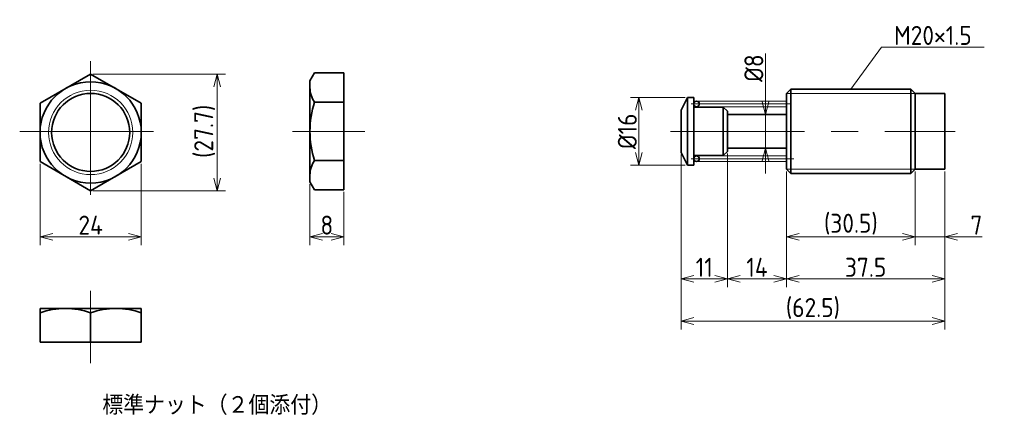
# Model space of a CAD drawing. Header units: millimetres. Extents: x 83 to 317, y 107 to 201.
import ezdxf

# ---------------------------------------------------------------- set-up
doc = ezdxf.new("R2010")
doc.units = ezdxf.units.MM
doc.linetypes.add('CENTER', pattern=[50.8, 31.75, -6.35, 6.35, -6.35])
doc.linetypes.add('PHANTOM', pattern=[63.5, 31.75, -6.35, 6.35, -6.35, 6.35, -6.35])
doc.layers.get('0').update_dxf_attribs({"plot": 0})
doc.layers.add('図形', color=7, linetype='Continuous', lineweight=35)
doc.layers.add('寸法・文字', color=3, linetype='Continuous', lineweight=18)
doc.layers.get('0').off()
doc.styles.add('Dimension', font='isocp.shx', dxfattribs={"bigfont": 'bigfont.shx'})
doc.dimstyles.new('DXF用', dxfattribs={"dimtxt": 4.5, "dimasz": 3, "dimexe": 2, "dimexo": 0.5, "dimgap": 0.5, "dimtad": 1, "dimdec": 3, "dimdsep": 46, "dimtxsty": 'Dimension', "dimblk": 'OPEN30', "dimcen": 2.5, "dimclrd": 3, "dimclre": 3, "dimclrt": 3, "dimazin": 2, "dimtfac": 1, "dimtdec": 3, "dimtmove": 0, "dimatfit": 3, "dimldrblk": 'OPEN30', "dimfxl": 1, "dimlwd": 18, "dimlwe": 18, "dimarcsym": 0})
doc.dimstyles.new('DXF用-2', dxfattribs={"dimtxt": 4.5, "dimasz": 3, "dimexe": 2, "dimexo": 0.5, "dimgap": 0.5, "dimtad": 1, "dimdec": 3, "dimdsep": 46, "dimtxsty": 'Dimension', "dimblk": 'OPEN30', "dimcen": 2.5, "dimclrd": 3, "dimclre": 3, "dimclrt": 3, "dimazin": 2, "dimtfac": 1, "dimtdec": 3, "dimtmove": 0, "dimatfit": 1, "dimldrblk": 'OPEN30', "dimfxl": 1, "dimlwd": 18, "dimlwe": 18, "dimarcsym": 0})

# ---------------------------------------------------------------- blocks, each defined once
blk = doc.blocks.new('_Open30')
at = {"color": 0, "linetype": 'ByBlock', "lineweight": -2}
for p, q in [((-1, 0.268), (0, 0)), ((0, 0), (-1, -0.268)), ((0, 0), (-1, 0))]:
    blk.add_line(p, q, dxfattribs=at)
blk = doc.blocks.new('*D8')
at = {"layer": 'Defpoints', "color": 0}
for p in [(88, 167.81), (112, 167.81), (112, 150)]:
    blk.add_point(p, dxfattribs=at)
at = {"layer": '寸法・文字', "color": 3, "lineweight": 18}
for p, q in [((88, 167.31), (88, 148)), ((112, 167.31), (112, 148)), ((91, 150), (109, 150))]:
    blk.add_line(p, q, dxfattribs=at)
at = {"layer": '寸法・文字', "color": 3, "lineweight": 18, "xscale": 3, "yscale": 3, "zscale": 3, "rotation": 180}
blk.add_blockref('_Open30', (88, 150), dxfattribs=at)
at = {"layer": '寸法・文字', "color": 3, "lineweight": 18, "xscale": 3, "yscale": 3, "zscale": 3}
blk.add_blockref('_Open30', (112, 150), dxfattribs=at)
at = {"layer": '寸法・文字', "color": 3, "insert": (100, 152.75), "char_height": 4.5, "attachment_point": 5, "style": 'Dimension'}
blk.add_mtext('24', dxfattribs=at)
blk = doc.blocks.new('*D9')
at = {"layer": 'Defpoints', "color": 0}
for p in [(100, 188.59), (100, 160.88), (130, 160.88)]:
    blk.add_point(p, dxfattribs=at)
at = {"layer": '寸法・文字', "color": 3, "lineweight": 18}
for p, q in [((100.5, 188.59), (132, 188.59)), ((130, 185.59), (130, 163.88)), ((100.5, 160.88), (132, 160.88))]:
    blk.add_line(p, q, dxfattribs=at)
at = {"layer": '寸法・文字', "color": 3, "lineweight": 18, "xscale": 3, "yscale": 3, "zscale": 3}
for p, rotation in [((130, 188.59), 90), ((130, 160.88), 270)]:
    blk.add_blockref('_Open30', p, dxfattribs=dict(at, rotation=rotation))
at = {"layer": '寸法・文字', "color": 3, "insert": (127.03, 175), "char_height": 4.5, "attachment_point": 5, "rotation": 90, "style": 'Dimension'}
blk.add_mtext('(27.7)', dxfattribs=at)
blk = doc.blocks.new('*D10')
at = {"layer": 'Defpoints', "color": 0}
for p in [(152, 163), (160, 161.14), (160, 150)]:
    blk.add_point(p, dxfattribs=at)
at = {"layer": '寸法・文字', "color": 3, "lineweight": 18}
for p, q in [((152, 162.5), (152, 148)), ((160, 160.64), (160, 148)), ((155, 150), (157, 150))]:
    blk.add_line(p, q, dxfattribs=at)
at = {"layer": '寸法・文字', "color": 3, "lineweight": 18, "xscale": 3, "yscale": 3, "zscale": 3, "rotation": 180}
blk.add_blockref('_Open30', (152, 150), dxfattribs=at)
at = {"layer": '寸法・文字', "color": 3, "lineweight": 18, "xscale": 3, "yscale": 3, "zscale": 3}
blk.add_blockref('_Open30', (160, 150), dxfattribs=at)
at = {"layer": '寸法・文字', "color": 3, "insert": (156, 152.75), "char_height": 4.5, "attachment_point": 5, "style": 'Dimension'}
blk.add_mtext('8', dxfattribs=at)
blk = doc.blocks.new('*D18')
at = {"layer": 'Defpoints', "color": 0}
for p in [(295.5, 166), (302.5, 166), (295.5, 150)]:
    blk.add_point(p, dxfattribs=at)
at = {"layer": '寸法・文字', "color": 3, "lineweight": 18}
for p, q in [((295.5, 165.5), (295.5, 148)), ((302.5, 165.5), (302.5, 148)), ((292.5, 150), (289.5, 150)), ((295.5, 150), (302.5, 150)), ((305.5, 150), (311.4, 150))]:
    blk.add_line(p, q, dxfattribs=at)
at = {"layer": '寸法・文字', "color": 3, "lineweight": 18, "xscale": 3, "yscale": 3, "zscale": 3}
blk.add_blockref('_Open30', (295.5, 150), dxfattribs=at)
at = {"layer": '寸法・文字', "color": 3, "lineweight": 18, "xscale": 3, "yscale": 3, "zscale": 3, "rotation": 180}
blk.add_blockref('_Open30', (302.5, 150), dxfattribs=at)
at = {"layer": '寸法・文字', "color": 3, "insert": (310, 152.75), "char_height": 4.5, "attachment_point": 5, "style": 'Dimension'}
blk.add_mtext('7', dxfattribs=at)
blk = doc.blocks.new('*D19')
at = {"layer": 'Defpoints', "color": 0}
for p in [(265, 166), (295.5, 166), (265, 150)]:
    blk.add_point(p, dxfattribs=at)
at = {"layer": '寸法・文字', "color": 3, "lineweight": 18}
for p, q in [((265, 165.5), (265, 148)), ((295.5, 165.5), (295.5, 148)), ((292.5, 150), (268, 150))]:
    blk.add_line(p, q, dxfattribs=at)
at = {"layer": '寸法・文字', "color": 3, "lineweight": 18, "xscale": 3, "yscale": 3, "zscale": 3, "rotation": 180}
blk.add_blockref('_Open30', (265, 150), dxfattribs=at)
at = {"layer": '寸法・文字', "color": 3, "lineweight": 18, "xscale": 3, "yscale": 3, "zscale": 3}
blk.add_blockref('_Open30', (295.5, 150), dxfattribs=at)
at = {"layer": '寸法・文字', "color": 3, "insert": (280.25, 152.975), "char_height": 4.5, "attachment_point": 5, "style": 'Dimension'}
blk.add_mtext('(30.5)', dxfattribs=at)
blk = doc.blocks.new('*D20')
at = {"layer": 'Defpoints', "color": 0}
for p in [(265, 166), (302.5, 166), (265, 140)]:
    blk.add_point(p, dxfattribs=at)
at = {"layer": '寸法・文字', "color": 3, "lineweight": 18}
for p, q in [((265, 165.5), (265, 138)), ((302.5, 165.5), (302.5, 138)), ((299.5, 140), (268, 140))]:
    blk.add_line(p, q, dxfattribs=at)
at = {"layer": '寸法・文字', "color": 3, "lineweight": 18, "xscale": 3, "yscale": 3, "zscale": 3, "rotation": 180}
blk.add_blockref('_Open30', (265, 140), dxfattribs=at)
at = {"layer": '寸法・文字', "color": 3, "lineweight": 18, "xscale": 3, "yscale": 3, "zscale": 3}
blk.add_blockref('_Open30', (302.5, 140), dxfattribs=at)
at = {"layer": '寸法・文字', "color": 3, "insert": (283.75, 142.75), "char_height": 4.5, "attachment_point": 5, "style": 'Dimension'}
blk.add_mtext('37.5', dxfattribs=at)
blk = doc.blocks.new('*D21')
at = {"layer": 'Defpoints', "color": 0}
for p in [(251, 170.25), (265, 166), (251, 140)]:
    blk.add_point(p, dxfattribs=at)
at = {"layer": '寸法・文字', "color": 3, "lineweight": 18}
for p, q in [((251, 169.75), (251, 138)), ((265, 165.5), (265, 138)), ((262, 140), (254, 140))]:
    blk.add_line(p, q, dxfattribs=at)
at = {"layer": '寸法・文字', "color": 3, "lineweight": 18, "xscale": 3, "yscale": 3, "zscale": 3, "rotation": 180}
blk.add_blockref('_Open30', (251, 140), dxfattribs=at)
at = {"layer": '寸法・文字', "color": 3, "lineweight": 18, "xscale": 3, "yscale": 3, "zscale": 3}
blk.add_blockref('_Open30', (265, 140), dxfattribs=at)
at = {"layer": '寸法・文字', "color": 3, "insert": (258, 142.75), "char_height": 4.5, "attachment_point": 5, "style": 'Dimension'}
blk.add_mtext('14', dxfattribs=at)
blk = doc.blocks.new('*D22')
at = {"layer": 'Defpoints', "color": 0}
for p in [(240, 170), (251, 170.25), (240, 140)]:
    blk.add_point(p, dxfattribs=at)
at = {"layer": '寸法・文字', "color": 3, "lineweight": 18}
for p, q in [((240, 169.5), (240, 138)), ((251, 169.75), (251, 138)), ((248, 140), (243, 140))]:
    blk.add_line(p, q, dxfattribs=at)
at = {"layer": '寸法・文字', "color": 3, "lineweight": 18, "xscale": 3, "yscale": 3, "zscale": 3, "rotation": 180}
blk.add_blockref('_Open30', (240, 140), dxfattribs=at)
at = {"layer": '寸法・文字', "color": 3, "lineweight": 18, "xscale": 3, "yscale": 3, "zscale": 3}
blk.add_blockref('_Open30', (251, 140), dxfattribs=at)
at = {"layer": '寸法・文字', "color": 3, "insert": (245.5, 142.75), "char_height": 4.5, "attachment_point": 5, "style": 'Dimension'}
blk.add_mtext('11', dxfattribs=at)
blk = doc.blocks.new('*D23')
at = {"layer": 'Defpoints', "color": 0}
for p in [(240, 170), (302.5, 166), (302.5, 130)]:
    blk.add_point(p, dxfattribs=at)
at = {"layer": '寸法・文字', "color": 3, "lineweight": 18}
for p, q in [((240, 169.5), (240, 128)), ((302.5, 165.5), (302.5, 128)), ((243, 130), (299.5, 130))]:
    blk.add_line(p, q, dxfattribs=at)
at = {"layer": '寸法・文字', "color": 3, "lineweight": 18, "xscale": 3, "yscale": 3, "zscale": 3, "rotation": 180}
blk.add_blockref('_Open30', (240, 130), dxfattribs=at)
at = {"layer": '寸法・文字', "color": 3, "lineweight": 18, "xscale": 3, "yscale": 3, "zscale": 3}
blk.add_blockref('_Open30', (302.5, 130), dxfattribs=at)
at = {"layer": '寸法・文字', "color": 3, "insert": (271.25, 132.975), "char_height": 4.5, "attachment_point": 5, "style": 'Dimension'}
blk.add_mtext('(62.5)', dxfattribs=at)
blk = doc.blocks.new('*D24')
at = {"layer": 'Defpoints', "color": 0}
for p in [(241.5, 183), (230, 167), (241.5, 167)]:
    blk.add_point(p, dxfattribs=at)
at = {"layer": '寸法・文字', "color": 3, "lineweight": 18}
for p, q in [((241, 183), (228, 183)), ((230, 180), (230, 170)), ((241, 167), (228, 167))]:
    blk.add_line(p, q, dxfattribs=at)
at = {"layer": '寸法・文字', "color": 3, "lineweight": 18, "xscale": 3, "yscale": 3, "zscale": 3}
for p, rotation in [((230, 183), 90), ((230, 167), 270)]:
    blk.add_blockref('_Open30', p, dxfattribs=dict(at, rotation=rotation))
at = {"layer": '寸法・文字', "color": 3, "insert": (227.25, 175), "char_height": 4.5, "attachment_point": 5, "rotation": 90, "style": 'Dimension'}
blk.add_mtext('%%c16', dxfattribs=at)
blk = doc.blocks.new('*D25')
at = {"layer": 'Defpoints', "color": 0}
for p in [(258, 179), (260, 179), (258, 171)]:
    blk.add_point(p, dxfattribs=at)
at = {"layer": '寸法・文字', "color": 3, "lineweight": 18}
for p, q in [((260, 182), (260, 193.425)), ((260, 171), (260, 179)), ((260, 168), (260, 165))]:
    blk.add_line(p, q, dxfattribs=at)
at = {"layer": '寸法・文字', "color": 3, "lineweight": 18, "xscale": 3, "yscale": 3, "zscale": 3}
for p, rotation in [((260, 179), 270), ((260, 171), 90)]:
    blk.add_blockref('_Open30', p, dxfattribs=dict(at, rotation=rotation))
at = {"layer": '寸法・文字', "color": 3, "insert": (257.25, 190), "char_height": 4.5, "attachment_point": 5, "rotation": 90, "style": 'Dimension'}
blk.add_mtext('%%c8', dxfattribs=at)

msp = doc.modelspace()

# ---------------------------------------------------------------- linework, layer by layer
at = {"layer": '図形', "color": 3, "linetype": 'CENTER', "lineweight": 18}
for p, q in [((100, 191.651), (100, 158.349)), ((242.3614, 181.5), (266.145, 181.5)), ((83.1718, 175), (116.8282, 175)), ((147.8745, 175), (165, 175)), ((237.5, 175), (305, 175)), ((242.3614, 168.5), (266.7215, 168.5)), ((100, 137.1255), (100, 120))]:
    msp.add_line(p, q, dxfattribs=at)
at = {"layer": '図形'}
for p, q in [((100, 188.5921), (88, 181.6639)), ((112, 181.6639), (100, 188.5921)), ((152, 187), (153.0718, 188.8564)), ((152, 163), (152, 187)), ((153.0718, 188.8564), (160, 188.8564)), ((160, 161.1436), (160, 188.8564)), ((266, 185), (265, 184)), ((266, 185), (294.5, 185)), ((266, 185), (266, 165)), ((294.5, 185), (294.5, 165)), ((294.5, 185), (295.5, 184)), ((241.5, 183), (240, 180)), ((241.5, 183), (241.5, 167)), ((243, 183), (241.5, 183)), ((243, 183), (243, 167)), ((265, 184), (265, 166)), ((295.5, 184), (295.5, 166)), ((295.5, 184), (302.5, 184)), ((302.5, 184), (302.5, 166)), ((88, 181.6639), (88, 167.8075)), ((112, 167.8075), (112, 181.6639)), ((153.0718, 181.9282), (160, 181.9282)), ((240, 180), (240, 170)), ((250, 180.75), (243, 180.75)), ((250, 180.75), (250, 169.25)), ((250, 180.75), (251, 179.75)), ((250, 180), (250, 170)), ((251, 179.75), (251, 170.25)), ((265, 179), (251, 179)), ((265, 171), (251, 171)), ((241.5, 167), (240, 170)), ((250, 169.25), (243, 169.25)), ((250, 169.25), (251, 170.25)), ((88, 167.8075), (100, 160.8793)), ((100, 160.8793), (112, 167.8075)), ((153.0718, 168.0718), (160, 168.0718)), ((243, 167), (241.5, 167)), ((265, 166), (266, 165)), ((294.5, 165), (295.5, 166)), ((295.5, 166), (302.5, 166)), ((266, 165), (294.5, 165)), ((152, 163), (153.0718, 161.1436)), ((153.0718, 161.1436), (160, 161.1436)), ((88, 133), (112, 133)), ((88, 133), (88, 125)), ((100, 131.9282), (100, 125)), ((112, 133), (112, 125)), ((88, 125), (112, 125))]:
    msp.add_line(p, q, dxfattribs=at)
at = {"layer": '図形', "color": 5, "linetype": 'PHANTOM', "lineweight": 18}
for p, q in [((243, 182.15), (265, 182.15)), ((243, 180.85), (265, 180.85)), ((243, 169.15), (265, 169.15)), ((243, 167.85), (265, 167.85))]:
    msp.add_line(p, q, dxfattribs=at)
at = {"layer": '図形', "color": 3, "lineweight": 18}
for p, q in [((265, 184), (295.5, 184)), ((265, 166), (295.5, 166))]:
    msp.add_line(p, q, dxfattribs=at)
at = {"layer": '図形'}
for centre, radius in [((100, 174.7357), 12), ((100, 174.7357), 9.25), ((243.65, 181.5), 0.65), ((243.65, 168.5), 0.65)]:
    msp.add_circle(centre, radius, dxfattribs=at)
at = {"layer": '図形', "color": 3, "lineweight": 18}
msp.add_circle((100, 174.7357), 10, dxfattribs=at)
at = {"layer": '図形'}
for centre, radius, start, end in [((158.134, 185.3923), 6.134, 180, 214.384247), ((174.9282, 175), 22.9282, 162.412046, 197.587954), ((158.134, 164.6077), 6.134, 145.615753, 180), ((94, 115.6699), 17.3301, 69.743841, 110.256159), ((106, 115.6699), 17.3301, 69.74384, 110.256162)]:
    msp.add_arc(centre, radius, start, end, dxfattribs=at)

# ---------------------------------------------------------------- texts
at = {"layer": '寸法・文字', "insert": (290.5, 195.5), "char_height": 4.5, "attachment_point": 7, "style": 'Dimension'}
msp.add_mtext('M20×1.5', dxfattribs=at)
at = {"layer": '寸法・文字', "insert": (130, 110), "char_height": 4.5, "width": 70.9928, "attachment_point": 5, "style": 'Dimension'}
msp.add_mtext('{\\Ftxt.shx,bigfont.shx;標準ナット（２個添付）}', dxfattribs=at)

# ---------------------------------------------------------------- dimensions: what is measured, and where the dimension line sits
at = {"layer": '寸法・文字'}
for base, p1, p2, text, dimstyle, override, picture, middle in [((260, 179), (258, 171), (258, 179), '%%c<>', 'DXF用-2', {"dimse1": 1, "dimse2": 1}, '*D25', (260, 190)), ((130, 160.8793), (100, 188.5921), (100, 160.8793), '(<>)', 'DXF用', {"dimdec": 1}, '*D9', (130, 175))]:
    dim = msp.add_linear_dim(base=base, p1=p1, p2=p2, angle=90, text=text, dimstyle=dimstyle, override=override, dxfattribs=at)
    dim.commit()
    dim.dimension.update_dxf_attribs({"geometry": picture, "text_midpoint": middle, "dimtype": 160})
dim = msp.add_linear_dim(base=(230, 167), p1=(241.5, 183), p2=(241.5, 167), angle=90, text='%%c<>', dimstyle='DXF用', dxfattribs=at)
dim.commit()
dim.dimension.update_dxf_attribs({"geometry": '*D24', "text_midpoint": (230, 175), "dimtype": 160})
for base, p1, p2, dimstyle, picture, middle in [((240, 140), (251, 170.25), (240, 170), 'DXF用', '*D22', (245.5, 140)), ((251, 140), (265, 166), (251, 170.25), 'DXF用', '*D21', (258, 140)), ((112, 150), (88, 167.8075), (112, 167.8075), 'DXF用', '*D8', (100, 150)), ((265, 140), (302.5, 166), (265, 166), 'DXF用', '*D20', (283.75, 140)), ((295.5, 150), (302.5, 166), (295.5, 166), 'DXF用-2', '*D18', (310, 150)), ((160, 150), (152, 163), (160, 161.1436), 'DXF用', '*D10', (156, 150))]:
    dim = msp.add_linear_dim(base=base, p1=p1, p2=p2, dimstyle=dimstyle, dxfattribs=at)
    dim.commit()
    dim.dimension.update_dxf_attribs({"geometry": picture, "text_midpoint": middle, "dimtype": 160})
for base, p1, p2, picture, middle in [((302.5, 130), (240, 170), (302.5, 166), '*D23', (271.25, 130)), ((265, 150), (295.5, 166), (265, 166), '*D19', (280.25, 150))]:
    dim = msp.add_linear_dim(base=base, p1=p1, p2=p2, text='(<>)', dimstyle='DXF用', dxfattribs=at)
    dim.commit()
    dim.dimension.update_dxf_attribs({"geometry": picture, "text_midpoint": middle, "dimtype": 160})

# ---------------------------------------------------------------- leaders
at = {"layer": '寸法・文字', "annotation_type": 0, "has_hookline": 1, "hookline_direction": 0, "text_width": 21.3364}
msp.add_leader([(280.25, 185), (287.5, 195), (290, 195)], dimstyle='DXF用', override={"dimgap": 0.5, "dimtad": 1}, dxfattribs=at)

doc.saveas('drawing.dxf')
